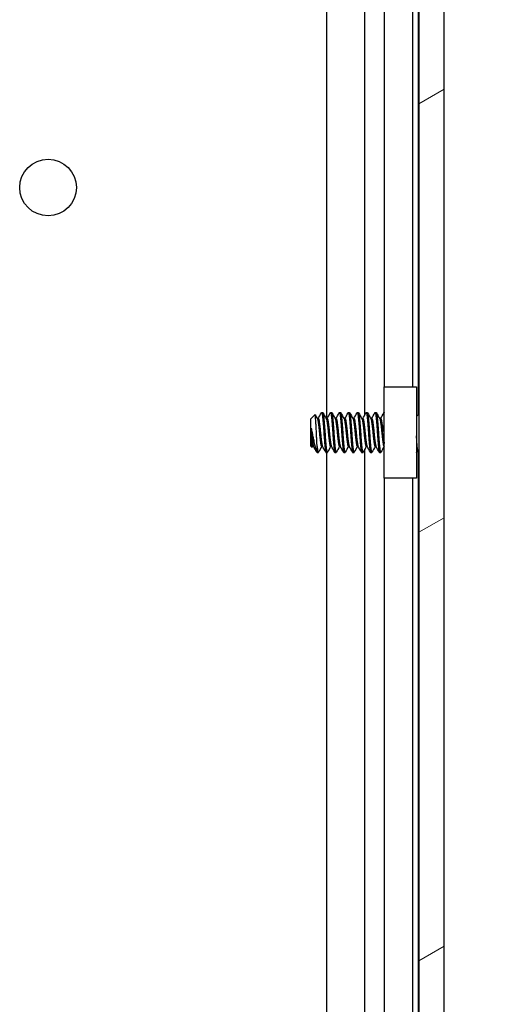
# Model space of a CAD drawing. Header units: millimetres. Extents: x 80 to 2248, y 80 to 1719.
# Tile 54 of 77: x 1213 to 1247, y 1141 to 1212. Entities that reach past the tile are written whole.
import ezdxf

# ---------------------------------------------------------------- set-up
doc = ezdxf.new("R2010")
doc.units = ezdxf.units.MM
doc.header["$LTSCALE"] = 8.333333
for name, color, linetype, lineweight in [('Dimension (ANSI)', 7, 'Continuous', 25), ('Hatch (ANSI)', 7, 'Continuous', 18), ('Visible (ANSI)', 7, 'Continuous', 25)]:
    doc.layers.add(name, color=color, linetype=linetype, lineweight=lineweight)
doc.styles.add('Note Text (ANSI)', font='tahoma.ttf')
doc.dimstyles.new('Default - mm (ANSI)', dxfattribs={"dimscale": 8.333333, "dimtxt": 1.75, "dimasz": 1.5, "dimexe": 2, "dimexo": 1, "dimgap": 0.8, "dimtad": 0, "dimtih": 1, "dimtoh": 1, "dimrnd": 1e-08, "dimzin": 0, "dimdsep": 46, "dimtxsty": 'Note Text (ANSI)', "dimblk": 'Filled-2', "dimcen": 0.09, "dimdle": 10, "dimclrd": 256, "dimclre": 256, "dimclrt": 256, "dimadec": 1, "dimazin": 0, "dimtfac": 1.741714, "dimtofl": 0, "dimtmove": 0, "dimatfit": 3, "dimldrblk": 'Filled-1', "dimfxl": 1, "dimtolj": 1, "dimtzin": 0, "dimlwd": -1, "dimlwe": -1, "dimarcsym": 0})

# ---------------------------------------------------------------- blocks, each defined once
blk = doc.blocks.new('Filled-2')
at = {"color": 0}
for p, q in [((0, 0), (-1, 0.1667)), ((-1, 0.1667), (-1, -0.1667)), ((-1, 0), (0, 0)), ((-1, -0.1667), (0, 0))]:
    blk.add_line(p, q, dxfattribs=at)
at = {"color": 0, "flags": 128}
blk.add_lwpolyline([(-1, -0.1667), (0, 0), (-1, 0.1667), (-1, -0.1667)], dxfattribs=at)
at = {"color": 0}
blk.add_solid([(-1, -0.1667), (0, 0), (-1, 0.1667), (-1, -0.1667)], dxfattribs=at)
blk = doc.blocks.new('*D11')
at = {"layer": 'Defpoints', "color": 0, "transparency": 16777216}
for p in [(1235.148, 1267.975), (1330.294, 1267.975), (1235.148, 563.145)]:
    blk.add_point(p, dxfattribs=at)
at = {"layer": 'Dimension (ANSI)', "transparency": 16777216}
for p, q in [((1243.481, 1267.975), (1346.961, 1267.975)), ((1330.294, 1255.475), (1330.294, 869.857)), ((1330.294, 575.645), (1330.294, 808.862)), ((1243.481, 563.145), (1346.961, 563.145))]:
    blk.add_line(p, q, dxfattribs=at)
at = {"layer": 'Dimension (ANSI)', "transparency": 16777216, "xscale": 12.5, "yscale": 12.5, "zscale": 12.5}
for p, rotation in [((1330.294, 1267.975), 90), ((1330.294, 563.145), 270)]:
    blk.add_blockref('Filled-2', p, dxfattribs=dict(at, rotation=rotation))
at = {"layer": 'Dimension (ANSI)', "transparency": 16777216, "char_height": 14.58333, "attachment_point": 5, "style": 'Note Text (ANSI)'}
for s, insert in [('\\A1; 704.83 mm', (1330.294, 853.651)), ('\\A1;[27.749 in]', (1330.294, 823.153))]:
    blk.add_mtext(s, dxfattribs=dict(at, insert=insert))
blk = doc.blocks.new('Filled-1')
at = {"color": 0}
for p, q in [((0, 0), (-1, 0.3333)), ((-1, 0.3333), (-1, -0.3333)), ((-1, 0), (0, 0)), ((-1, -0.3333), (0, 0))]:
    blk.add_line(p, q, dxfattribs=at)
at = {"color": 0, "flags": 128}
blk.add_lwpolyline([(-1, -0.3333), (0, 0), (-1, 0.3333), (-1, -0.3333)], dxfattribs=at)
at = {"color": 0}
blk.add_solid([(-1, -0.3333), (0, 0), (-1, 0.3333), (-1, -0.3333)], dxfattribs=at)

msp = doc.modelspace()

# ---------------------------------------------------------------- hatches: boundary and pattern name
at = {"layer": 'Hatch (ANSI)'}
h = msp.add_hatch(dxfattribs=at)
h.set_pattern_fill('ANSI31', color=256, scale=211.666667, angle=-15, style=0)
h.set_pattern_definition([(30, (0, 0), (-13.22917, 22.9136), [])])
h.paths.add_polyline_path([(1241.6537, 567.0588), (1243.4571, 567.0588), (1243.4571, 1264.0602), (1241.6537, 1264.0602)])

# ---------------------------------------------------------------- linework, layer by layer
at = {"layer": 'Visible (ANSI)'}
for p, q in [((1241.6537, 1264.0602), (1241.6537, 567.0588)), ((1243.4571, 567.0588), (1243.4571, 1264.0602)), ((1235.0914, 1183.2523), (1235.0914, 1254.6495)), ((1237.7981, 1183.5109), (1237.7981, 1254.6495)), ((1241.615, 1183.5416), (1241.615, 1254.6495)), ((1239.202, 1185.5095), (1239.202, 1252.9685)), ((1241.234, 1185.5095), (1241.234, 1252.3425)), ((1239.184, 1185.5095), (1241.484, 1185.5095)), ((1239.184, 1179.0095), (1239.184, 1185.5095)), ((1241.484, 1185.5095), (1241.484, 1179.0095)), ((1233.9321, 1183.2057), (1234.2551, 1183.5287)), ((1234.7258, 1183.6819), (1234.8052, 1183.6819)), ((1235.3608, 1183.6819), (1235.4402, 1183.6819)), ((1235.9958, 1183.6819), (1236.0752, 1183.6819)), ((1236.6308, 1183.6819), (1236.7102, 1183.6819)), ((1237.2658, 1183.6819), (1237.3452, 1183.6819)), ((1237.9008, 1183.6819), (1237.9802, 1183.6819)), ((1238.5358, 1183.6819), (1238.6152, 1183.6819)), ((1239.1708, 1183.6819), (1239.184, 1183.6819)), ((1241.484, 1183.4106), (1241.6537, 1183.5803)), ((1233.9321, 1183.2057), (1233.9321, 1181.3134)), ((1234.4182, 1183.2523), (1234.4877, 1183.2523)), ((1235.0532, 1183.2523), (1235.1227, 1183.2523)), ((1235.6882, 1183.2523), (1235.7577, 1183.2523)), ((1236.3232, 1183.2523), (1236.3927, 1183.2523)), ((1236.9582, 1183.2523), (1237.0277, 1183.2523)), ((1237.5932, 1183.2523), (1237.6627, 1183.2523)), ((1238.2282, 1183.2523), (1238.2977, 1183.2523)), ((1238.8632, 1183.2523), (1238.9327, 1183.2523)), ((1233.9787, 1182.5827), (1233.9787, 1181.8148)), ((1233.9321, 1181.3134), (1234.0508, 1181.1946)), ((1234.0908, 1181.2667), (1234.1603, 1181.2667)), ((1234.4083, 1180.8371), (1234.4083, 1181.2629)), ((1234.4083, 1180.8371), (1234.4877, 1180.8371)), ((1234.7258, 1181.2667), (1234.7953, 1181.2667)), ((1235.0433, 1180.8371), (1235.1227, 1180.8371)), ((1235.0914, 1005.4523), (1235.0914, 1180.8371)), ((1235.3608, 1181.2667), (1235.4303, 1181.2667)), ((1235.6783, 1180.8371), (1235.7577, 1180.8371)), ((1235.9958, 1181.2667), (1236.0653, 1181.2667)), ((1236.3133, 1180.8371), (1236.3927, 1180.8371)), ((1236.6308, 1181.2667), (1236.7003, 1181.2667)), ((1236.9483, 1180.8371), (1237.0277, 1180.8371)), ((1237.2658, 1181.2667), (1237.3353, 1181.2667)), ((1237.5833, 1180.8371), (1237.6627, 1180.8371)), ((1237.7981, 1005.7109), (1237.7981, 1181.0663)), ((1237.9008, 1181.2667), (1237.9703, 1181.2667)), ((1238.2183, 1180.8371), (1238.2977, 1180.8371)), ((1238.5358, 1181.2667), (1238.6053, 1181.2667)), ((1238.8533, 1180.8371), (1238.9327, 1180.8371)), ((1239.1708, 1181.2667), (1239.184, 1181.2667)), ((1241.5735, 1181.0189), (1241.6537, 1180.9387)), ((1241.615, 1005.7416), (1241.615, 1180.9774)), ((1241.484, 1179.0095), (1239.184, 1179.0095)), ((1239.202, 1007.7095), (1239.202, 1179.0095)), ((1241.234, 1007.7095), (1241.234, 1179.0095))]:
    msp.add_line(p, q, dxfattribs=at)
msp.add_circle((1215.25, 1199.7247), 2.0193, dxfattribs=at)
msp.add_ellipse((1239.0873, 1182.2595), major_axis=(0, 0.343), ratio=0.1068566, start_param=0.4127074, end_param=2.7288852, dxfattribs=at)
for points, knots in [([(1234.3572, 1182.2595), (1234.3504, 1182.4178), (1234.3444, 1182.542), (1234.3335, 1182.7514), (1234.3275, 1182.8583), (1234.313, 1183.0941), (1234.3045, 1183.2128), (1234.2926, 1183.3531), (1234.2889, 1183.3941), (1234.277, 1183.4935), (1234.2684, 1183.5286), (1234.258, 1183.5308), (1234.2566, 1183.5302), (1234.2551, 1183.5287)], [-0.3275077, -0.3275077, -0.3275077, -0.3275077, -0.298679, -0.298679, -0.26513723, -0.26513723, -0.21824944, -0.21824944, -0.19498337, -0.19498337, -0.1484776, -0.1484776, -0.14089425, -0.14089425, -0.14089425, -0.14089425]), ([(1239.0726, 1182.5737), (1239.0832, 1182.6169), (1239.0986, 1182.6617), (1239.1369, 1182.7409), (1239.1588, 1182.7766), (1239.184, 1182.8096)], [0, 0, 0, 0, 0.014245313, 0.014245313, 0.026722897, 0.026722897, 0.026722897, 0.026722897]), ([(1234.0521, 1182.2595), (1234.0622, 1182.2073), (1234.0814, 1182.1085), (1234.1255, 1181.8881), (1234.144, 1181.7971), (1234.1908, 1181.5701), (1234.2184, 1181.44), (1234.2786, 1181.1707), (1234.3036, 1181.0701), (1234.3531, 1180.9204), (1234.381, 1180.8644), (1234.4083, 1180.8371)], [-0.16946906, -0.16946906, -0.16946906, -0.16946906, -0.14210049, -0.14210049, -0.12254616, -0.12254616, -0.09176944, -0.09176944, -0.05039984, -0.05039984, 0, 0, 0, 0]), ([(1234.4083, 1181.2629), (1234.3999, 1181.399), (1234.3911, 1181.5559), (1234.3823, 1181.7265), (1234.378, 1181.8119), (1234.3737, 1181.8991), (1234.3695, 1181.9883), (1234.3653, 1182.0775), (1234.3611, 1182.1694), (1234.3572, 1182.2595)], [0, 0, 0, 0, 0.0005404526, 0.0005404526, 0.0005404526, 0.0008106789, 0.0008106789, 0.0008106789, 0.0010809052, 0.0010809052, 0.0010809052, 0.0010809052]), ([(1241.5735, 1181.0189), (1241.5655, 1181.0268), (1241.5576, 1181.06), (1241.5435, 1181.1656), (1241.5363, 1181.2434), (1241.5181, 1181.4813), (1241.5091, 1181.6126), (1241.4946, 1181.8438), (1241.4892, 1181.9343), (1241.484, 1182.0266)], [-0.52990335, -0.52990335, -0.52990335, -0.52990335, -0.4386463, -0.4386463, -0.36077455, -0.36077455, -0.29338338, -0.29338338, -0.25293775, -0.25293775, -0.25293775, -0.25293775]), ([(1234.0626, 1181.1989), (1234.0569, 1181.1888), (1234.051, 1181.1905), (1234.0361, 1181.2248), (1234.0272, 1181.2731), (1234.0111, 1181.4166), (1234.0044, 1181.4943), (1233.9924, 1181.6363), (1233.9856, 1181.7224), (1233.9787, 1181.8148)], [-0.09938098, -0.09938098, -0.09938098, -0.09938098, -0.08213524, -0.08213524, -0.055703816, -0.055703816, -0.030124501, -0.030124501, 0, 0, 0, 0]), ([(1239.184, 1181.7095), (1239.1696, 1181.7283), (1239.1563, 1181.7479), (1239.1279, 1181.7956), (1239.1137, 1181.8245), (1239.0897, 1181.884), (1239.08, 1181.915), (1239.0726, 1181.9453)], [0.012495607, 0.012495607, 0.012495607, 0.012495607, 0.0195994, 0.0195994, 0.029259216, 0.029259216, 0.039250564, 0.039250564, 0.039250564, 0.039250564])]:
    msp.add_open_spline(points, degree=3, knots=knots, dxfattribs=at)
for points in [[(1234.2651, 1183.5249), (1234.3192, 1183.4282), (1234.3735, 1183.3316), (1234.428, 1183.2351)], [(1234.4778, 1183.2523), (1234.5561, 1183.3912), (1234.634, 1183.5303), (1234.7119, 1183.6695)], [(1234.8191, 1183.6695), (1234.9002, 1183.5246), (1234.9814, 1183.3797), (1235.063, 1183.2351)], [(1235.1128, 1183.2523), (1235.1911, 1183.3912), (1235.269, 1183.5303), (1235.3469, 1183.6695)], [(1235.4541, 1183.6695), (1235.5352, 1183.5246), (1235.6164, 1183.3797), (1235.698, 1183.2351)], [(1235.7478, 1183.2523), (1235.8261, 1183.3912), (1235.904, 1183.5303), (1235.9819, 1183.6695)], [(1236.0891, 1183.6695), (1236.1702, 1183.5246), (1236.2514, 1183.3797), (1236.333, 1183.2351)], [(1236.3828, 1183.2523), (1236.4611, 1183.3912), (1236.539, 1183.5303), (1236.6169, 1183.6695)], [(1236.7241, 1183.6695), (1236.8052, 1183.5246), (1236.8864, 1183.3797), (1236.968, 1183.2351)], [(1237.0178, 1183.2523), (1237.0961, 1183.3912), (1237.174, 1183.5303), (1237.2519, 1183.6695)], [(1237.3591, 1183.6695), (1237.4402, 1183.5246), (1237.5214, 1183.3797), (1237.603, 1183.2351)], [(1237.6528, 1183.2523), (1237.7311, 1183.3912), (1237.809, 1183.5303), (1237.8869, 1183.6695)], [(1237.9941, 1183.6695), (1238.0752, 1183.5246), (1238.1564, 1183.3797), (1238.238, 1183.2351)], [(1238.2878, 1183.2523), (1238.3661, 1183.3912), (1238.444, 1183.5303), (1238.5219, 1183.6695)], [(1238.6291, 1183.6695), (1238.7102, 1183.5246), (1238.7914, 1183.3797), (1238.873, 1183.2351)], [(1238.9228, 1183.2523), (1239.0011, 1183.3912), (1239.079, 1183.5303), (1239.1569, 1183.6695)], [(1241.6384, 1183.5651), (1241.6435, 1183.5742), (1241.6486, 1183.5832), (1241.6537, 1183.5923)], [(1233.9787, 1182.5827), (1234.0054, 1182.4839), (1234.03, 1182.3741), (1234.0521, 1182.2595)], [(1234.1007, 1181.2667), (1234.088, 1181.2441), (1234.0753, 1181.2215), (1234.0626, 1181.1989)], [(1234.3763, 1180.8818), (1234.3012, 1181.016), (1234.2261, 1181.1501), (1234.1505, 1181.284)], [(1234.7357, 1181.2667), (1234.6574, 1181.1278), (1234.5795, 1180.9887), (1234.5016, 1180.8495)], [(1235.0294, 1180.8495), (1234.9483, 1180.9945), (1234.8671, 1181.1393), (1234.7855, 1181.284)], [(1235.3707, 1181.2667), (1235.2924, 1181.1278), (1235.2145, 1180.9887), (1235.1366, 1180.8495)], [(1235.6644, 1180.8495), (1235.5833, 1180.9945), (1235.5021, 1181.1393), (1235.4205, 1181.284)], [(1236.0057, 1181.2667), (1235.9274, 1181.1278), (1235.8495, 1180.9887), (1235.7716, 1180.8495)], [(1236.2994, 1180.8495), (1236.2183, 1180.9945), (1236.1371, 1181.1393), (1236.0555, 1181.284)], [(1236.6407, 1181.2667), (1236.5624, 1181.1278), (1236.4845, 1180.9887), (1236.4066, 1180.8495)], [(1236.9344, 1180.8495), (1236.8533, 1180.9945), (1236.7721, 1181.1393), (1236.6905, 1181.284)], [(1237.2757, 1181.2667), (1237.1974, 1181.1278), (1237.1195, 1180.9887), (1237.0416, 1180.8495)], [(1237.5694, 1180.8495), (1237.4883, 1180.9945), (1237.4071, 1181.1393), (1237.3255, 1181.284)], [(1237.9107, 1181.2667), (1237.8324, 1181.1278), (1237.7545, 1180.9887), (1237.6766, 1180.8495)], [(1238.2044, 1180.8495), (1238.1233, 1180.9945), (1238.0421, 1181.1393), (1237.9605, 1181.284)], [(1238.5457, 1181.2667), (1238.4674, 1181.1278), (1238.3895, 1180.9887), (1238.3116, 1180.8495)], [(1238.8394, 1180.8495), (1238.7583, 1180.9945), (1238.6771, 1181.1393), (1238.5955, 1181.284)], [(1239.1807, 1181.2667), (1239.1024, 1181.1278), (1239.0245, 1180.9887), (1238.9466, 1180.8495)], [(1241.5786, 1181.0138), (1241.5479, 1180.9591), (1241.5173, 1180.9043), (1241.4866, 1180.8495)]]:
    msp.add_open_spline(points, degree=3, dxfattribs=at)
for points, weights, knots in [([(1234.7119, 1183.6695), (1234.7475, 1183.7333), (1234.7787, 1183.4914), (1234.8316, 1183.0807), (1234.8846, 1182.2595)], [0.937106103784, 0.916453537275, 1, 0.866025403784, 1], [0.076837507, 0.076837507, 0.076837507, 0.083333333, 0.083333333, 0.09375, 0.09375, 0.09375]), ([(1234.8052, 1183.6819), (1234.8335, 1183.6819), (1234.8581, 1183.4914), (1234.911, 1183.0807), (1234.9639, 1182.2595)], [0.933012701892, 0.933012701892, 1, 0.866025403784, 1], [0.140625, 0.140625, 0.140625, 0.145833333, 0.145833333, 0.15625, 0.15625, 0.15625]), ([(1235.3469, 1183.6695), (1235.3825, 1183.7333), (1235.4137, 1183.4914), (1235.4666, 1183.0807), (1235.5196, 1182.2595)], [0.937106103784, 0.916453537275, 1, 0.866025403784, 1], [0.139337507, 0.139337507, 0.139337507, 0.145833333, 0.145833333, 0.15625, 0.15625, 0.15625]), ([(1235.4402, 1183.6819), (1235.4685, 1183.6819), (1235.4931, 1183.4914), (1235.546, 1183.0807), (1235.5989, 1182.2595)], [0.933012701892, 0.933012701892, 1, 0.866025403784, 1], [0.203125, 0.203125, 0.203125, 0.208333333, 0.208333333, 0.21875, 0.21875, 0.21875]), ([(1235.9819, 1183.6695), (1236.0175, 1183.7333), (1236.0487, 1183.4914), (1236.1016, 1183.0807), (1236.1546, 1182.2595)], [0.937106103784, 0.916453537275, 1, 0.866025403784, 1], [0.201837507, 0.201837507, 0.201837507, 0.208333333, 0.208333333, 0.21875, 0.21875, 0.21875]), ([(1236.0752, 1183.6819), (1236.1035, 1183.6819), (1236.1281, 1183.4914), (1236.181, 1183.0807), (1236.2339, 1182.2595)], [0.933012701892, 0.933012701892, 1, 0.866025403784, 1], [0.265625, 0.265625, 0.265625, 0.270833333, 0.270833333, 0.28125, 0.28125, 0.28125]), ([(1236.6169, 1183.6695), (1236.6525, 1183.7333), (1236.6837, 1183.4914), (1236.7366, 1183.0807), (1236.7896, 1182.2595)], [0.937106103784, 0.916453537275, 1, 0.866025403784, 1], [0.264337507, 0.264337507, 0.264337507, 0.270833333, 0.270833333, 0.28125, 0.28125, 0.28125]), ([(1236.7102, 1183.6819), (1236.7385, 1183.6819), (1236.7631, 1183.4914), (1236.816, 1183.0807), (1236.8689, 1182.2595)], [0.933012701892, 0.933012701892, 1, 0.866025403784, 1], [0.328125, 0.328125, 0.328125, 0.333333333, 0.333333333, 0.34375, 0.34375, 0.34375]), ([(1237.2519, 1183.6695), (1237.2875, 1183.7333), (1237.3187, 1183.4914), (1237.3716, 1183.0807), (1237.4246, 1182.2595)], [0.937106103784, 0.916453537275, 1, 0.866025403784, 1], [0.326837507, 0.326837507, 0.326837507, 0.333333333, 0.333333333, 0.34375, 0.34375, 0.34375]), ([(1237.3452, 1183.6819), (1237.3735, 1183.6819), (1237.3981, 1183.4914), (1237.451, 1183.0807), (1237.5039, 1182.2595)], [0.933012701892, 0.933012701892, 1, 0.866025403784, 1], [0.390625, 0.390625, 0.390625, 0.395833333, 0.395833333, 0.40625, 0.40625, 0.40625]), ([(1237.8869, 1183.6695), (1237.9225, 1183.7333), (1237.9537, 1183.4914), (1238.0066, 1183.0807), (1238.0596, 1182.2595)], [0.937106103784, 0.916453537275, 1, 0.866025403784, 1], [0.389337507, 0.389337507, 0.389337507, 0.395833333, 0.395833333, 0.40625, 0.40625, 0.40625]), ([(1237.9802, 1183.6819), (1238.0085, 1183.6819), (1238.0331, 1183.4914), (1238.086, 1183.0807), (1238.1389, 1182.2595)], [0.933012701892, 0.933012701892, 1, 0.866025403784, 1], [0.453125, 0.453125, 0.453125, 0.458333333, 0.458333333, 0.46875, 0.46875, 0.46875]), ([(1238.5219, 1183.6695), (1238.5575, 1183.7333), (1238.5887, 1183.4914), (1238.6416, 1183.0807), (1238.6946, 1182.2595)], [0.937106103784, 0.916453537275, 1, 0.866025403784, 1], [0.451837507, 0.451837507, 0.451837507, 0.458333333, 0.458333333, 0.46875, 0.46875, 0.46875]), ([(1238.6152, 1183.6819), (1238.6435, 1183.6819), (1238.6681, 1183.4914), (1238.721, 1183.0807), (1238.7739, 1182.2595)], [0.933012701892, 0.933012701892, 1, 0.866025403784, 1], [0.515625, 0.515625, 0.515625, 0.520833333, 0.520833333, 0.53125, 0.53125, 0.53125]), ([(1234.428, 1183.2351), (1234.4456, 1183.2037), (1234.4612, 1183.1193), (1234.5141, 1182.8327), (1234.5671, 1182.2595), (1234.62, 1181.6863), (1234.6729, 1181.3997), (1234.6975, 1181.2667), (1234.7258, 1181.2667)], [0.941196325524, 0.956426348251, 1, 0.866025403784, 1, 0.866025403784, 1, 0.933012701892, 0.933012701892], [0.079945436, 0.079945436, 0.079945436, 0.083333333, 0.083333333, 0.09375, 0.09375, 0.104166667, 0.104166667, 0.109375, 0.109375, 0.109375]), ([(1234.4877, 1183.2523), (1234.516, 1183.2523), (1234.5406, 1183.1193), (1234.5935, 1182.8327), (1234.6464, 1182.2595), (1234.6994, 1181.6863), (1234.7523, 1181.3997), (1234.7679, 1181.3153), (1234.7855, 1181.284)], [0.933012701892, 0.933012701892, 1, 0.866025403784, 1, 0.866025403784, 1, 0.956426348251, 0.941196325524], [0.078125, 0.078125, 0.078125, 0.083333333, 0.083333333, 0.09375, 0.09375, 0.104166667, 0.104166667, 0.107554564, 0.107554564, 0.107554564]), ([(1235.063, 1183.2351), (1235.0806, 1183.2037), (1235.0962, 1183.1193), (1235.1491, 1182.8327), (1235.2021, 1182.2595), (1235.255, 1181.6863), (1235.3079, 1181.3997), (1235.3325, 1181.2667), (1235.3608, 1181.2667)], [0.941196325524, 0.956426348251, 1, 0.866025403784, 1, 0.866025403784, 1, 0.933012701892, 0.933012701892], [0.142445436, 0.142445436, 0.142445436, 0.145833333, 0.145833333, 0.15625, 0.15625, 0.166666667, 0.166666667, 0.171875, 0.171875, 0.171875]), ([(1235.1227, 1183.2523), (1235.151, 1183.2523), (1235.1756, 1183.1193), (1235.2285, 1182.8327), (1235.2814, 1182.2595), (1235.3344, 1181.6863), (1235.3873, 1181.3997), (1235.4029, 1181.3153), (1235.4205, 1181.284)], [0.933012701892, 0.933012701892, 1, 0.866025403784, 1, 0.866025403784, 1, 0.956426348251, 0.941196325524], [0.140625, 0.140625, 0.140625, 0.145833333, 0.145833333, 0.15625, 0.15625, 0.166666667, 0.166666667, 0.170054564, 0.170054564, 0.170054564]), ([(1235.698, 1183.2351), (1235.7156, 1183.2037), (1235.7312, 1183.1193), (1235.7841, 1182.8327), (1235.8371, 1182.2595), (1235.89, 1181.6863), (1235.9429, 1181.3997), (1235.9675, 1181.2667), (1235.9958, 1181.2667)], [0.941196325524, 0.956426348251, 1, 0.866025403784, 1, 0.866025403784, 1, 0.933012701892, 0.933012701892], [0.204945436, 0.204945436, 0.204945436, 0.208333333, 0.208333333, 0.21875, 0.21875, 0.229166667, 0.229166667, 0.234375, 0.234375, 0.234375]), ([(1235.7577, 1183.2523), (1235.786, 1183.2523), (1235.8106, 1183.1193), (1235.8635, 1182.8327), (1235.9164, 1182.2595), (1235.9694, 1181.6863), (1236.0223, 1181.3997), (1236.0379, 1181.3153), (1236.0555, 1181.284)], [0.933012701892, 0.933012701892, 1, 0.866025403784, 1, 0.866025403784, 1, 0.956426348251, 0.941196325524], [0.203125, 0.203125, 0.203125, 0.208333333, 0.208333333, 0.21875, 0.21875, 0.229166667, 0.229166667, 0.232554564, 0.232554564, 0.232554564]), ([(1236.333, 1183.2351), (1236.3506, 1183.2037), (1236.3662, 1183.1193), (1236.4191, 1182.8327), (1236.4721, 1182.2595), (1236.525, 1181.6863), (1236.5779, 1181.3997), (1236.6025, 1181.2667), (1236.6308, 1181.2667)], [0.941196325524, 0.956426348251, 1, 0.866025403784, 1, 0.866025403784, 1, 0.933012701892, 0.933012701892], [0.267445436, 0.267445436, 0.267445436, 0.270833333, 0.270833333, 0.28125, 0.28125, 0.291666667, 0.291666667, 0.296875, 0.296875, 0.296875]), ([(1236.3927, 1183.2523), (1236.421, 1183.2523), (1236.4456, 1183.1193), (1236.4985, 1182.8327), (1236.5514, 1182.2595), (1236.6044, 1181.6863), (1236.6573, 1181.3997), (1236.6729, 1181.3153), (1236.6905, 1181.284)], [0.933012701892, 0.933012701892, 1, 0.866025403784, 1, 0.866025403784, 1, 0.956426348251, 0.941196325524], [0.265625, 0.265625, 0.265625, 0.270833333, 0.270833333, 0.28125, 0.28125, 0.291666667, 0.291666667, 0.295054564, 0.295054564, 0.295054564]), ([(1236.968, 1183.2351), (1236.9856, 1183.2037), (1237.0012, 1183.1193), (1237.0541, 1182.8327), (1237.1071, 1182.2595), (1237.16, 1181.6863), (1237.2129, 1181.3997), (1237.2375, 1181.2667), (1237.2658, 1181.2667)], [0.941196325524, 0.956426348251, 1, 0.866025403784, 1, 0.866025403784, 1, 0.933012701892, 0.933012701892], [0.329945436, 0.329945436, 0.329945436, 0.333333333, 0.333333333, 0.34375, 0.34375, 0.354166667, 0.354166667, 0.359375, 0.359375, 0.359375]), ([(1237.0277, 1183.2523), (1237.056, 1183.2523), (1237.0806, 1183.1193), (1237.1335, 1182.8327), (1237.1864, 1182.2595), (1237.2394, 1181.6863), (1237.2923, 1181.3997), (1237.3079, 1181.3153), (1237.3255, 1181.284)], [0.933012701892, 0.933012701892, 1, 0.866025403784, 1, 0.866025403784, 1, 0.956426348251, 0.941196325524], [0.328125, 0.328125, 0.328125, 0.333333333, 0.333333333, 0.34375, 0.34375, 0.354166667, 0.354166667, 0.357554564, 0.357554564, 0.357554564]), ([(1237.603, 1183.2351), (1237.6206, 1183.2037), (1237.6362, 1183.1193), (1237.6891, 1182.8327), (1237.7421, 1182.2595), (1237.795, 1181.6863), (1237.8479, 1181.3997), (1237.8725, 1181.2667), (1237.9008, 1181.2667)], [0.941196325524, 0.956426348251, 1, 0.866025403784, 1, 0.866025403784, 1, 0.933012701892, 0.933012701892], [0.392445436, 0.392445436, 0.392445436, 0.395833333, 0.395833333, 0.40625, 0.40625, 0.416666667, 0.416666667, 0.421875, 0.421875, 0.421875]), ([(1237.6627, 1183.2523), (1237.691, 1183.2523), (1237.7156, 1183.1193), (1237.7685, 1182.8327), (1237.8214, 1182.2595), (1237.8744, 1181.6863), (1237.9273, 1181.3997), (1237.9429, 1181.3153), (1237.9605, 1181.284)], [0.933012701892, 0.933012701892, 1, 0.866025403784, 1, 0.866025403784, 1, 0.956426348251, 0.941196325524], [0.390625, 0.390625, 0.390625, 0.395833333, 0.395833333, 0.40625, 0.40625, 0.416666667, 0.416666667, 0.420054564, 0.420054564, 0.420054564]), ([(1238.238, 1183.2351), (1238.2556, 1183.2037), (1238.2712, 1183.1193), (1238.3241, 1182.8327), (1238.3771, 1182.2595), (1238.43, 1181.6863), (1238.4829, 1181.3997), (1238.5075, 1181.2667), (1238.5358, 1181.2667)], [0.941196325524, 0.956426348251, 1, 0.866025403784, 1, 0.866025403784, 1, 0.933012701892, 0.933012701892], [0.454945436, 0.454945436, 0.454945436, 0.458333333, 0.458333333, 0.46875, 0.46875, 0.479166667, 0.479166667, 0.484375, 0.484375, 0.484375]), ([(1238.2977, 1183.2523), (1238.326, 1183.2523), (1238.3506, 1183.1193), (1238.4035, 1182.8327), (1238.4564, 1182.2595), (1238.5094, 1181.6863), (1238.5623, 1181.3997), (1238.5779, 1181.3153), (1238.5955, 1181.284)], [0.933012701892, 0.933012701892, 1, 0.866025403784, 1, 0.866025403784, 1, 0.956426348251, 0.941196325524], [0.453125, 0.453125, 0.453125, 0.458333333, 0.458333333, 0.46875, 0.46875, 0.479166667, 0.479166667, 0.482554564, 0.482554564, 0.482554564]), ([(1238.873, 1183.2351), (1238.8906, 1183.2037), (1238.9062, 1183.1193), (1238.9591, 1182.8327), (1239.0121, 1182.2595), (1239.065, 1181.6863), (1239.1179, 1181.3997), (1239.1425, 1181.2667), (1239.1708, 1181.2667)], [0.941196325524, 0.956426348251, 1, 0.866025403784, 1, 0.866025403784, 1, 0.933012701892, 0.933012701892], [0.517445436, 0.517445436, 0.517445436, 0.520833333, 0.520833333, 0.53125, 0.53125, 0.541666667, 0.541666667, 0.546875, 0.546875, 0.546875]), ([(1238.9327, 1183.2523), (1238.961, 1183.2523), (1238.9856, 1183.1193), (1239.0229, 1182.9174), (1239.0646, 1182.5287)], [0.933012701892, 0.933012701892, 1, 0.901722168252, 0.947628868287], [0.515625, 0.515625, 0.515625, 0.520833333, 0.520833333, 0.528474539, 0.528474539, 0.528474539]), ([(1233.9787, 1182.5827), (1233.9961, 1182.4256), (1234.0114, 1182.2595), (1234.0644, 1181.6863), (1234.1173, 1181.3997), (1234.1329, 1181.3153), (1234.1505, 1181.284)], [0.941670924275, 0.957095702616, 1, 0.866025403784, 1, 0.956426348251, 0.941196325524], [0.027914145, 0.027914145, 0.027914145, 0.03125, 0.03125, 0.041666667, 0.041666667, 0.045054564, 0.045054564, 0.045054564]), ([(1234.8846, 1182.2595), (1234.9375, 1181.4383), (1234.9904, 1181.0277), (1235.015, 1180.8371), (1235.0433, 1180.8371)], [1, 0.866025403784, 1, 0.933012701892, 0.933012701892], [0.09375, 0.09375, 0.09375, 0.104166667, 0.104166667, 0.109375, 0.109375, 0.109375]), ([(1234.9639, 1182.2595), (1235.0169, 1181.4383), (1235.0698, 1181.0277), (1235.101, 1180.7857), (1235.1366, 1180.8495)], [1, 0.866025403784, 1, 0.916453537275, 0.937106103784], [0.15625, 0.15625, 0.15625, 0.166666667, 0.166666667, 0.173162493, 0.173162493, 0.173162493]), ([(1235.5196, 1182.2595), (1235.5725, 1181.4383), (1235.6254, 1181.0277), (1235.65, 1180.8371), (1235.6783, 1180.8371)], [1, 0.866025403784, 1, 0.933012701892, 0.933012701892], [0.15625, 0.15625, 0.15625, 0.166666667, 0.166666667, 0.171875, 0.171875, 0.171875]), ([(1235.5989, 1182.2595), (1235.6519, 1181.4383), (1235.7048, 1181.0277), (1235.736, 1180.7857), (1235.7716, 1180.8495)], [1, 0.866025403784, 1, 0.916453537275, 0.937106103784], [0.21875, 0.21875, 0.21875, 0.229166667, 0.229166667, 0.235662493, 0.235662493, 0.235662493]), ([(1236.1546, 1182.2595), (1236.2075, 1181.4383), (1236.2604, 1181.0277), (1236.285, 1180.8371), (1236.3133, 1180.8371)], [1, 0.866025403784, 1, 0.933012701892, 0.933012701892], [0.21875, 0.21875, 0.21875, 0.229166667, 0.229166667, 0.234375, 0.234375, 0.234375]), ([(1236.2339, 1182.2595), (1236.2869, 1181.4383), (1236.3398, 1181.0277), (1236.371, 1180.7857), (1236.4066, 1180.8495)], [1, 0.866025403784, 1, 0.916453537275, 0.937106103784], [0.28125, 0.28125, 0.28125, 0.291666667, 0.291666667, 0.298162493, 0.298162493, 0.298162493]), ([(1236.7896, 1182.2595), (1236.8425, 1181.4383), (1236.8954, 1181.0277), (1236.92, 1180.8371), (1236.9483, 1180.8371)], [1, 0.866025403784, 1, 0.933012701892, 0.933012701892], [0.28125, 0.28125, 0.28125, 0.291666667, 0.291666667, 0.296875, 0.296875, 0.296875]), ([(1236.8689, 1182.2595), (1236.9219, 1181.4383), (1236.9748, 1181.0277), (1237.006, 1180.7857), (1237.0416, 1180.8495)], [1, 0.866025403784, 1, 0.916453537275, 0.937106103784], [0.34375, 0.34375, 0.34375, 0.354166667, 0.354166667, 0.360662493, 0.360662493, 0.360662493]), ([(1237.4246, 1182.2595), (1237.4775, 1181.4383), (1237.5304, 1181.0277), (1237.555, 1180.8371), (1237.5833, 1180.8371)], [1, 0.866025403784, 1, 0.933012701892, 0.933012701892], [0.34375, 0.34375, 0.34375, 0.354166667, 0.354166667, 0.359375, 0.359375, 0.359375]), ([(1237.5039, 1182.2595), (1237.5569, 1181.4383), (1237.6098, 1181.0277), (1237.641, 1180.7857), (1237.6766, 1180.8495)], [1, 0.866025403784, 1, 0.916453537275, 0.937106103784], [0.40625, 0.40625, 0.40625, 0.416666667, 0.416666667, 0.423162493, 0.423162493, 0.423162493]), ([(1238.0596, 1182.2595), (1238.1125, 1181.4383), (1238.1654, 1181.0277), (1238.19, 1180.8371), (1238.2183, 1180.8371)], [1, 0.866025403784, 1, 0.933012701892, 0.933012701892], [0.40625, 0.40625, 0.40625, 0.416666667, 0.416666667, 0.421875, 0.421875, 0.421875]), ([(1238.1389, 1182.2595), (1238.1919, 1181.4383), (1238.2448, 1181.0277), (1238.276, 1180.7857), (1238.3116, 1180.8495)], [1, 0.866025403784, 1, 0.916453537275, 0.937106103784], [0.46875, 0.46875, 0.46875, 0.479166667, 0.479166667, 0.485662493, 0.485662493, 0.485662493]), ([(1238.6946, 1182.2595), (1238.7475, 1181.4383), (1238.8004, 1181.0277), (1238.825, 1180.8371), (1238.8533, 1180.8371)], [1, 0.866025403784, 1, 0.933012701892, 0.933012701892], [0.46875, 0.46875, 0.46875, 0.479166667, 0.479166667, 0.484375, 0.484375, 0.484375]), ([(1238.7739, 1182.2595), (1238.8269, 1181.4383), (1238.8798, 1181.0277), (1238.911, 1180.7857), (1238.9466, 1180.8495)], [1, 0.866025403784, 1, 0.916453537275, 0.937106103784], [0.53125, 0.53125, 0.53125, 0.541666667, 0.541666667, 0.548162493, 0.548162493, 0.548162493]), ([(1233.9787, 1181.8148), (1234.0104, 1181.5486), (1234.0379, 1181.3997), (1234.0625, 1181.2667), (1234.0908, 1181.2667)], [0.933829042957, 0.925617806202, 1, 0.933012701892, 0.933012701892], [0.035883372, 0.035883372, 0.035883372, 0.041666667, 0.041666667, 0.046875, 0.046875, 0.046875]), ([(1234.4083, 1181.2629), (1234.4223, 1181.1246), (1234.4348, 1181.0277), (1234.466, 1180.7857), (1234.5016, 1180.8495)], [0.948065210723, 0.96476686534, 1, 0.916453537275, 0.937106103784], [0.1014272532, 0.1014272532, 0.1014272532, 0.1041666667, 0.1041666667, 0.1106624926, 0.1106624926, 0.1106624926])]:
    msp.add_rational_spline(points, weights, degree=2, knots=knots, dxfattribs=at)
for points, weights in [([(1239.1569, 1183.6695), (1239.1704, 1183.6937), (1239.184, 1183.6709)], [0.937106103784, 0.929158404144, 0.936641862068]), ([(1239.1436, 1181.7693), (1239.1645, 1181.5984), (1239.184, 1181.4774)], [0.933024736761, 0.93236201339, 0.96819343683]), ([(1241.484, 1180.8452), (1241.4853, 1180.8471), (1241.4866, 1180.8495)], [0.935675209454, 0.936314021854, 0.937106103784])]:
    msp.add_rational_spline(points, weights, degree=2, dxfattribs=at)

# ---------------------------------------------------------------- dimensions: what is measured, and where the dimension line sits
at = {"layer": 'Dimension (ANSI)'}
dim = msp.add_linear_dim(base=(1330.294, 1267.9745), p1=(1235.1477, 563.1445), p2=(1235.1477, 1267.9745), angle=90, text=' <> mm\\X[27.749 in]', dimstyle='Default - mm (ANSI)', override={"dimgap": 0.8, "dimdec": 2, "dimpost": '', "dimtol": 0, "dimlim": 0, "dimtp": 0, "dimtm": 0, "dimtdec": 2, "dimatfit": 1}, dxfattribs=at)
dim.commit()
dim.dimension.update_dxf_attribs({"geometry": '*D11', "text_midpoint": (1330.294, 839.3595), "dimtype": 160})

doc.saveas('drawing.dxf')
